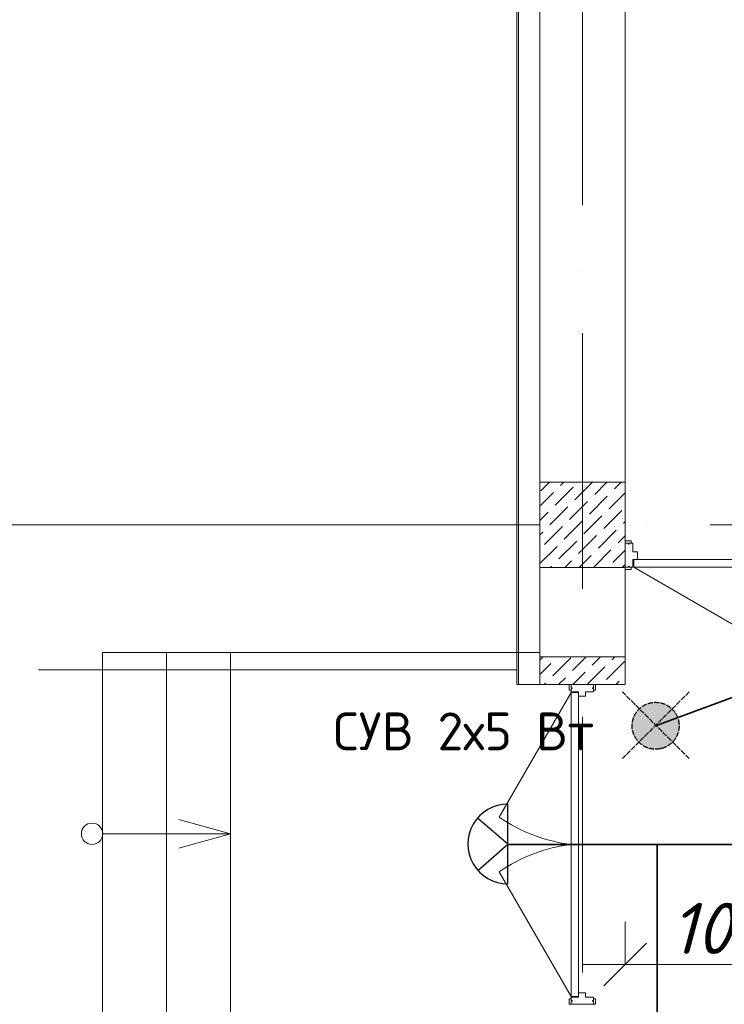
# Model space of a CAD drawing. Header units: millimetres. Extents: x 1114507 to 93926427, y 174473 to 817039.
# Tile 144 of 256: x 1489322 to 1492626, y 773875 to 778495. Entities that reach past the tile are written whole.
import ezdxf

# ---------------------------------------------------------------- set-up
doc = ezdxf.new("R2010")
doc.units = ezdxf.units.MM
doc.linetypes.add('ACAD_ISO04W100', pattern=[30, 24, -3, 0, -3])
doc.linetypes.add('ACAD_ISO10W100', pattern=[18, 12, -3, 0, -3])
for name, color, linetype, lineweight in [('Doors', 86, 'Continuous', 13), ('expl', 234, 'Continuous', 13), ('размеры', 12, 'Continuous', 15), ('светильники', 30, 'ACAD_ISO04W100', 25)]:
    doc.layers.add(name, color=color, linetype=linetype, lineweight=lineweight)
for name, color, linetype in [('kcd_tx', 7, 'Continuous'), ('PDF7_Text', 7, 'Continuous'), ('PDF8_Geometry', 7, 'Continuous')]:
    doc.layers.add(name, color=color, linetype=linetype)
doc.styles.add('ISOCPEUR 1', font='isocpeur.TTF')
doc.styles.add('PDF ISOCPEUR', font='isocpeur.TTF')
doc.styles.get("Standard").update_dxf_attribs({"font": 'isocpeui.ttf'})
doc.linetypes.add('FENCELINE1', pattern='A,6.35,-2.54,[133,ltypeshp.shx,S=2.54,R=0,X=-2.54,Y=0],-2.54,25.4', length=36.83)
doc.dimstyles.new('Санжар', dxfattribs={"dimtxt": 240, "dimasz": 200, "dimexe": 200, "dimexo": 200, "dimgap": 50, "dimtad": 1, "dimdec": 0, "dimtxsty": 'Standard', "dimblk": 'OBLIQUE', "dimcen": 2.5, "dimdle": 200, "dimclrd": 152, "dimclre": 152, "dimclrt": 152, "dimadec": 0, "dimazin": 0, "dimtfac": 1, "dimtdec": 0, "dimtmove": 0, "dimatfit": 3, "dimldrblk": 'OBLIQUE', "dimfxl": 0, "dimlwd": 0, "dimlwe": 0, "dimarcsym": 0})

# ---------------------------------------------------------------- blocks, each defined once
blk = doc.blocks.new('blok1qavmak')
at = {"color": 252, "lineweight": 0, "ltscale": 100}
for p, q in [((1491653.8, 782732.1), (1491653.8, 775375.1)), ((1491653.8, 775375.1), (1491760.8, 775375.1)), ((1491653.8, 775375.1), (1491760.8, 775375.1))]:
    blk.add_line(p, q, dxfattribs=at)
at = {"color": 32, "lineweight": 0, "ltscale": 100}
blk.add_line((1491660.8, 782725.1), (1491660.8, 775375.1), dxfattribs=at)
at = {"lineweight": 0, "ltscale": 100}
for p, q in [((1491760.8, 782625.1), (1491760.8, 775505.1)), ((1492160.8, 782225.1), (1492160.8, 775505.1)), ((1491760.8, 775375.1), (1492160.8, 775375.1))]:
    blk.add_line(p, q, dxfattribs=at)
at = {"color": 1, "linetype": 'ACAD_ISO10W100', "lineweight": 0, "ltscale": 100}
for p, q in [((1491960.8, 782425.1), (1491960.8, 766825.1)), ((1518960.8, 776125.1), (1491960.8, 776125.1))]:
    blk.add_line(p, q, dxfattribs=at)
at = {"linetype": 'Continuous', "lineweight": 0, "ltscale": 100}
for p, q in [((1491766.1, 776284.8), (1491806.4, 776325.1)), ((1491833.4, 776217.4), (1491917.6, 776301.6)), ((1491858.7, 776310), (1491873.8, 776325.1)), ((1491926, 776242.7), (1492008.5, 776325.1)), ((1491934.4, 776318.4), (1491934.4, 776318.4)), ((1492018.6, 776267.9), (1492075.8, 776325.1)), ((1492111.2, 776293.2), (1492143.2, 776325.1)), ((1491760.8, 776212.2), (1491825, 776276.3)), ((1491841.8, 776293.2), (1491841.8, 776293.2)), ((1491993.4, 776175.3), (1492077.6, 776259.5)), ((1492086, 776200.6), (1492160.8, 776275.4)), ((1492094.4, 776276.3), (1492094.4, 776276.3)), ((1491808.2, 776124.8), (1491892.3, 776209)), ((1491900.8, 776150.1), (1491985, 776234.2)), ((1491909.2, 776225.8), (1491909.2, 776225.8)), ((1492001.8, 776251.1), (1492001.8, 776251.1)), ((1491760.8, 776144.8), (1491799.7, 776183.7)), ((1491816.6, 776200.6), (1491816.6, 776200.6)), ((1491968.1, 776082.7), (1492052.3, 776166.9)), ((1492060.7, 776108), (1492144.9, 776192.2)), ((1492069.1, 776183.7), (1492069.1, 776183.7)), ((1491782.9, 776032.2), (1491867.1, 776116.4)), ((1491875.5, 776057.4), (1491959.7, 776141.6)), ((1491883.9, 776133.2), (1491883.9, 776133.2)), ((1491976.5, 776158.5), (1491976.5, 776158.5)), ((1492136.5, 776116.4), (1492136.5, 776116.4)), ((1492153.3, 776133.2), (1492160.8, 776140.7)), ((1491760.8, 776077.5), (1491774.5, 776091.1)), ((1491791.3, 776108), (1491791.3, 776108)), ((1491942.9, 775990.1), (1492027, 776074.3)), ((1492035.5, 776015.4), (1492119.7, 776099.5)), ((1492043.9, 776091.1), (1492043.9, 776091.1)), ((1492128.1, 776040.6), (1492160.8, 776073.4)), ((1491760.8, 775942.8), (1491841.8, 776023.8)), ((1491850.2, 775964.8), (1491934.4, 776049)), ((1491858.7, 776040.6), (1491858.7, 776040.6)), ((1491951.3, 776065.9), (1491951.3, 776065.9)), ((1492111.2, 776023.8), (1492111.2, 776023.8)), ((1491766.1, 776015.4), (1491766.1, 776015.4)), ((1491945.2, 775925.1), (1492001.8, 775981.7)), ((1492012.6, 775925.1), (1492094.4, 776006.9)), ((1492018.6, 775998.5), (1492018.6, 775998.5)), ((1492102.8, 775948), (1492160.8, 776006)), ((1491810.5, 775925.1), (1491816.6, 775931.2)), ((1491833.4, 775948), (1491833.4, 775948)), ((1491877.9, 775925.1), (1491909.2, 775956.4)), ((1491926, 775973.3), (1491926, 775973.3)), ((1492086, 775931.2), (1492086, 775931.2)), ((1492147.3, 775925.1), (1492160.8, 775938.7)), ((1491760.8, 775489.6, 0), (1491776.3, 775505.1, 0)), ((1491760.8, 775422.3, 0), (1491813.5, 775474.9, 0)), ((1491821.9, 775416, 0), (1491906.1, 775500.2, 0)), ((1491830.4, 775491.8, 0), (1491830.4, 775491.8, 0)), ((1491914.6, 775441.3, 0), (1491978.4, 775505.1, 0)), ((1492007.2, 775466.5, 0), (1492045.7, 775505.1, 0)), ((1492074.5, 775399.2, 0), (1492158.7, 775483.4, 0)), ((1492082.9, 775474.9, 0), (1492082.9, 775474.9, 0)), ((1492099.8, 775491.8, 0), (1492113.1, 775505.1, 0)), ((1491897.7, 775424.4, 0), (1491897.7, 775424.4, 0)), ((1491915.7, 775375.1, 0), (1491973.5, 775432.9, 0)), ((1491983.1, 775375.1, 0), (1492066.1, 775458.1, 0)), ((1491990.3, 775449.7, 0), (1491990.3, 775449.7, 0)), ((1491781, 775375.1, 0), (1491788.3, 775382.3, 0)), ((1491805.1, 775399.2, 0), (1491805.1, 775399.2, 0)), ((1491848.4, 775375.1, 0), (1491880.9, 775407.6, 0)), ((1492057.7, 775382.3, 0), (1492057.7, 775382.3, 0)), ((1492117.8, 775375.1, 0), (1492133.4, 775390.8, 0)), ((1492150.3, 775407.6, 0), (1492150.3, 775407.6, 0))]:
    blk.add_line(p, q, dxfattribs=at)
at = {"color": 0, "lineweight": 0}
for p, q in [((1491760.8, 775525.1), (1489710.8, 775525.1)), ((1489710.8, 775525.1), (1489710.8, 773725.1)), ((1490010.8, 775525.1), (1490010.8, 773725.1)), ((1490310.8, 775525.1), (1490310.8, 773725.1))]:
    blk.add_line(p, q, dxfattribs=at)
at = {"color": 204, "linetype": 'FENCELINE1', "lineweight": 0, "ltscale": 20}
blk.add_line((1489410.8, 775445.1), (1491653.8, 775445.1), dxfattribs=at)
at = {"lineweight": 0, "ltscale": 60}
blk.add_line((1491908.8, 774587.8), (1491908.8, 774662.4), dxfattribs=at)
blk.add_line((1491908.8, 774587.8), (1491908.8, 774662.4), dxfattribs=at)
at = {"layer": 'Doors', "lineweight": 0}
for p, q in [((1492160.8, 776049.3), (1492189.1, 776049.3)), ((1492160.8, 776038.5), (1492160.8, 776049.3)), ((1492160.8, 775926), (1492160.8, 776038.5)), ((1492160.8, 776038.5), (1492176.4, 776038.5)), ((1492160.8, 776038.5), (1492176.4, 776038.5)), ((1492160.8, 776038.5), (1492160.8, 776038.5)), ((1492176.4, 776038.5), (1492176.4, 776033.5)), ((1492176.4, 776033.5), (1492180.8, 776033.5)), ((1492180.8, 776038.5), (1492196.8, 776038.5)), ((1492180.8, 776038.5), (1492180.8, 776033.5)), ((1492189.1, 776038.5), (1492189.1, 776049.3)), ((1492196.8, 775998), (1492196.8, 776038.5)), ((1492196.8, 775998), (1492219.5, 775998)), ((1492219.5, 775962), (1492219.5, 775998)), ((1492176.4, 775930.9), (1492180.8, 775930.9)), ((1492176.4, 775926), (1492176.4, 775930.9)), ((1492180.8, 775926), (1492180.8, 775930.9)), ((1492196.8, 775962), (1493002.2, 775962)), ((1492196.8, 775926), (1492196.8, 775962)), ((1492201.2, 775926), (1492201.2, 775962)), ((1492160.8, 775926), (1492176.4, 775926)), ((1492160.8, 775926), (1492160.8, 775926)), ((1492160.8, 775926), (1492160.8, 775915.2)), ((1492160.8, 775915.2), (1492189.1, 775915.2)), ((1492180.8, 775926), (1492196.8, 775926)), ((1492189.1, 775926), (1492189.1, 775915.2)), ((1492201.2, 775926), (1492899.1, 775523)), ((1492201.2, 775926), (1493020.5, 775926)), ((1491898.8, 775375.1), (1491898.8, 775348.9)), ((1491908.8, 775375.1), (1491898.8, 775375.1)), ((1491898.8, 775375.1), (1491898.8, 775348.9)), ((1491908.8, 775375.1), (1491898.8, 775375.1)), ((1491908.8, 775375.1), (1492012.9, 775375.1)), ((1491908.8, 775375.1), (1491908.8, 775360.7)), ((1491908.8, 775375.1), (1491908.8, 775375.1)), ((1491908.8, 775375.1), (1492012.9, 775375.1)), ((1491908.8, 775375.1), (1491908.8, 775360.7)), ((1491908.8, 775375.1), (1491908.8, 775375.1)), ((1492012.9, 775375.1), (1492012.9, 775360.7)), ((1492012.9, 775375.1), (1492012.9, 775360.7)), ((1492012.9, 775375.1), (1492012.9, 775375.1)), ((1492012.9, 775375.1), (1492022.9, 775375.1)), ((1492012.9, 775375.1), (1492012.9, 775360.7)), ((1492012.9, 775375.1), (1492012.9, 775360.7)), ((1492012.9, 775375.1), (1492012.9, 775375.1)), ((1492012.9, 775375.1), (1492022.9, 775375.1)), ((1492022.9, 775375.1), (1492022.9, 775348.9)), ((1492022.9, 775375.1), (1492022.9, 775348.9)), ((1491908.8, 775337.8), (1491571.1, 774752.9)), ((1491908.8, 775337.8), (1491571.1, 774752.9)), ((1491908.8, 775348.9), (1491898.8, 775348.9)), ((1491908.8, 775348.9), (1491898.8, 775348.9)), ((1491908.8, 775360.7), (1491913.4, 775360.7)), ((1491908.8, 775360.7), (1491913.4, 775360.7)), ((1491908.8, 775356.7), (1491908.8, 775341.8)), ((1491908.8, 775356.7), (1491913.4, 775356.7)), ((1491908.8, 775356.7), (1491908.8, 775341.8)), ((1491908.8, 775356.7), (1491913.4, 775356.7)), ((1491908.8, 775341.8), (1491942.1, 775341.8)), ((1491908.8, 775341.8), (1491942.1, 775341.8)), ((1491908.8, 775337.8), (1491908.8, 774662.4)), ((1491908.8, 775337.8), (1491942.1, 775337.8)), ((1491908.8, 775337.8), (1491908.8, 774662.4)), ((1491908.8, 775337.8), (1491942.1, 775337.8)), ((1491913.4, 775360.7), (1491913.4, 775356.7)), ((1491913.4, 775360.7), (1491913.4, 775356.7)), ((1491942.1, 775341.8), (1491942.1, 773929.4)), ((1491942.1, 775341.8), (1491942.1, 773929.4)), ((1491975.4, 775341.8), (1491975.4, 775320.8)), ((1491975.4, 775341.8), (1492012.9, 775341.8)), ((1491975.4, 775341.8), (1491975.4, 775320.8)), ((1491975.4, 775341.8), (1492012.9, 775341.8)), ((1492012.9, 775360.7), (1492008.3, 775360.7)), ((1492008.3, 775360.7), (1492008.3, 775356.7)), ((1492012.9, 775360.7), (1492008.3, 775360.7)), ((1492008.3, 775360.7), (1492008.3, 775356.7)), ((1492012.9, 775356.7), (1492008.3, 775356.7)), ((1492012.9, 775356.7), (1492008.3, 775356.7)), ((1492012.9, 775356.7), (1492012.9, 775341.8)), ((1492012.9, 775356.7), (1492012.9, 775341.8)), ((1492012.9, 775348.9), (1492022.9, 775348.9)), ((1492012.9, 775348.9), (1492022.9, 775348.9)), ((1491942.1, 775320.8), (1491975.4, 775320.8)), ((1491942.1, 775320.8), (1491975.4, 775320.8)), ((1491908.8, 773912.4), (1491908.8, 774587.8)), ((1491908.8, 773912.4), (1491908.8, 774587.8)), ((1491942.1, 773908.4), (1491942.1, 774587.8)), ((1491942.1, 773908.4), (1491942.1, 774587.8)), ((1491908.8, 773912.4), (1491571.1, 774497.3)), ((1491908.8, 773912.4), (1491571.1, 774497.3)), ((1491898.8, 773875.1), (1491898.8, 773901.3)), ((1491908.8, 773901.3), (1491898.8, 773901.3)), ((1491898.8, 773875.1), (1491898.8, 773901.3)), ((1491908.8, 773901.3), (1491898.8, 773901.3)), ((1491908.8, 773912.4), (1491942.1, 773912.4)), ((1491908.8, 773912.4), (1491942.1, 773912.4)), ((1491908.8, 773908.4), (1491942.1, 773908.4)), ((1491908.8, 773893.6), (1491908.8, 773908.4)), ((1491908.8, 773908.4), (1491942.1, 773908.4)), ((1491908.8, 773893.6), (1491908.8, 773908.4)), ((1491942.1, 773929.4), (1491975.4, 773929.4)), ((1491942.1, 773929.4), (1491975.4, 773929.4)), ((1491975.4, 773908.4), (1491975.4, 773929.4)), ((1491975.4, 773908.4), (1491975.4, 773929.4)), ((1491975.4, 773908.4), (1492012.9, 773908.4)), ((1491975.4, 773908.4), (1492012.9, 773908.4)), ((1492012.9, 773893.6), (1492012.9, 773908.4)), ((1492012.9, 773893.6), (1492012.9, 773908.4)), ((1492012.9, 773901.3), (1492022.9, 773901.3)), ((1492012.9, 773901.3), (1492022.9, 773901.3)), ((1492022.9, 773875.1), (1492022.9, 773901.3)), ((1492022.9, 773875.1), (1492022.9, 773901.3)), ((1491908.8, 773875.1), (1491898.8, 773875.1)), ((1491908.8, 773875.1), (1491898.8, 773875.1)), ((1491908.8, 773893.6), (1491913.4, 773893.6)), ((1491908.8, 773893.6), (1491913.4, 773893.6)), ((1491908.8, 773875.1), (1491908.8, 773889.5)), ((1491908.8, 773889.5), (1491913.4, 773889.5)), ((1491908.8, 773875.1), (1491908.8, 773889.5)), ((1491908.8, 773889.5), (1491913.4, 773889.5)), ((1491908.8, 773875.1), (1492012.9, 773875.1)), ((1491908.8, 773875.1), (1491908.8, 773875.1)), ((1491908.8, 773875.1), (1492012.9, 773875.1)), ((1491908.8, 773875.1), (1491908.8, 773875.1)), ((1491913.4, 773889.5), (1491913.4, 773893.6)), ((1491913.4, 773889.5), (1491913.4, 773893.6)), ((1492012.9, 773893.6), (1492008.3, 773893.6)), ((1492008.3, 773889.5), (1492008.3, 773893.6)), ((1492012.9, 773893.6), (1492008.3, 773893.6)), ((1492008.3, 773889.5), (1492008.3, 773893.6)), ((1492012.9, 773889.5), (1492008.3, 773889.5)), ((1492012.9, 773889.5), (1492008.3, 773889.5)), ((1492012.9, 773875.1), (1492012.9, 773889.5)), ((1492012.9, 773875.1), (1492012.9, 773889.5)), ((1492012.9, 773875.1), (1492012.9, 773889.5)), ((1492012.9, 773875.1), (1492012.9, 773889.5)), ((1492012.9, 773875.1), (1492012.9, 773875.1)), ((1492012.9, 773875.1), (1492022.9, 773875.1)), ((1492012.9, 773875.1), (1492012.9, 773875.1)), ((1492012.9, 773875.1), (1492022.9, 773875.1))]:
    blk.add_line(p, q, dxfattribs=at)
at = {"layer": 'Doors', "lineweight": 0, "extrusion": (0, 0, -1)}
blk.add_ellipse((1491842.3, 774959.4), major_axis=(-459.6, 173.9), ratio=0.632541, start_param=4.336202, end_param=5.088576, dxfattribs=at)
blk.add_ellipse((1491842.3, 774959.4), major_axis=(-459.6, 173.9), ratio=0.632541, start_param=4.336202, end_param=5.088576, dxfattribs=at)
at = {"layer": 'Doors', "lineweight": 0}
blk.add_ellipse((1491842.3, 774290.8), major_axis=(-459.6, -173.9), ratio=0.632541, start_param=4.336202, end_param=5.088576, dxfattribs=at)
blk.add_ellipse((1491842.3, 774290.8), major_axis=(-459.6, -173.9), ratio=0.632541, start_param=4.336202, end_param=5.088576, dxfattribs=at)
at = {"layer": 'expl', "lineweight": 0}
for p, q in [((1490310.8, 774675.1), (1490067.8, 774742.3)), ((1489711.7, 774675.1), (1490310.8, 774675.1)), ((1490310.8, 774675.1), (1490067.8, 774607.9))]:
    blk.add_line(p, q, dxfattribs=at)
blk.add_circle((1489661.7, 774675.1), 50, dxfattribs=at)
at = {"layer": 'kcd_tx', "color": 152, "lineweight": 0, "ltscale": 100}
blk.add_line((1491760.8, 776125.1), (1488228.2, 776125.1), dxfattribs=at)
blk.add_line((1491760.8, 776125.1), (1488228.2, 776125.1), dxfattribs=at)
at = {"layer": 'размеры', "lineweight": 0, "ltscale": 5}
for p, q in [((1492160.8, 776325.1), (1491760.8, 776325.1)), ((1491760.8, 776325.1), (1491760.8, 775925.1)), ((1492160.8, 775925.1), (1492160.8, 776325.1)), ((1491760.8, 775925.1), (1492160.8, 775925.1)), ((1491760.8, 775375.1), (1491760.8, 775505.1)), ((1491760.8, 775505.1), (1492160.8, 775505.1)), ((1492160.8, 775505.1), (1492160.8, 775375.1)), ((1492160.8, 775375.1), (1491760.8, 775375.1))]:
    blk.add_line(p, q, dxfattribs=at)
blk = doc.blocks.new('_Oblique')
at = {"color": 0, "linetype": 'ByBlock', "lineweight": -2}
blk.add_line((-0.5, -0.5), (0.5, 0.5), dxfattribs=at)
blk = doc.blocks.new('*D1626')
at = {"color": 152, "linetype": 'Continuous', "lineweight": 0, "ltscale": 100, "transparency": 16777216}
for p, q in [((1492160.8, 774061.5), (1492160.8, 774261.5)), ((1493210.8, 774181.5), (1493210.8, 773861.5)), ((1491960.8, 774061.5), (1493410.8, 774061.5))]:
    blk.add_line(p, q, dxfattribs=at)
at = {"layer": 'Defpoints', "color": 0, "lineweight": 35, "ltscale": 100, "transparency": 16777216}
for p in [(1493210.8, 774425.1), (1493210.8, 774061.5), (1492160.8, 773875.1)]:
    blk.add_point(p, dxfattribs=at)
at = {"color": 152, "lineweight": 0, "ltscale": 100, "transparency": 16777216, "xscale": 200, "yscale": 200, "zscale": 200, "rotation": 180}
blk.add_blockref('_Oblique', (1492160.8, 774061.5), dxfattribs=at)
at = {"color": 152, "lineweight": 0, "ltscale": 100, "transparency": 16777216, "xscale": 200, "yscale": 200, "zscale": 200}
blk.add_blockref('_Oblique', (1493210.8, 774061.5), dxfattribs=at)
at = {"color": 152, "lineweight": 35, "ltscale": 100, "transparency": 16777216, "insert": (1492685.8, 774231.5), "char_height": 240, "attachment_point": 5, "bg_fill": 3, "box_fill_scale": 1.1, "bg_fill_color": 256, "bg_fill_true_color": 13158600, "bg_fill_transparency": 0}
blk.add_mtext('1050', dxfattribs=at)
blk = doc.blocks.new('ывафпваыпывап')
at = {"layer": 'светильники', "lineweight": 30}
h = blk.add_hatch(color=1, dxfattribs=at)
edge = h.paths.add_edge_path()
edge.add_arc((-1825637.6, -19111.2), 110.1, 0, 360)
at = {"layer": 'светильники', "color": 1, "lineweight": 30}
for p, q in [((-1825479.6, -19265.4), (-1825793.4, -18951.6)), ((-1825479.6, -18951.6), (-1825793.4, -19265.4))]:
    blk.add_line(p, q, dxfattribs=at)
blk.add_circle((-1825637.6, -19111.2), 110.1, dxfattribs=at)

msp = doc.modelspace()

# ---------------------------------------------------------------- block references
at = {"color": 0}
msp.add_blockref('blok1qavmak', (0, 0), dxfattribs=at)

# ---------------------------------------------------------------- next in the draw order: linework, layer by layer
at = {"color": 3, "lineweight": 35, "ltscale": 100}
msp.add_line((1492785.6, 775360.5), (1492303.9, 775182), dxfattribs=at)
at = {"color": 0, "lineweight": 35, "ltscale": 100}
for p, q in [((1493010.8, 774625.1), (1491608.5, 774625.1)), ((1492310.8, 773592.1), (1492310.8, 774625.1))]:
    msp.add_line(p, q, dxfattribs=at)
at = {"layer": 'PDF8_Geometry', "color": 1, "lineweight": 30}
msp.add_lwpolyline([(1491610.8, 774440.9), (1491610.8, 774813.5, 1.003441)], format="xyb", close=True, dxfattribs=at)
msp.add_lwpolyline([(1491470.8, 774503.6), (1491610.8, 774627.2), (1491468.7, 774748.4)], dxfattribs=at)

# ---------------------------------------------------------------- next in the draw order: block references
at = {"lineweight": 50}
msp.add_blockref('ывафпваыпывап', (3317941.6, 794293.2), dxfattribs=at)

# ---------------------------------------------------------------- next in the draw order: texts
at = {"layer": 'PDF7_Text', "color": 1, "insert": (1490792.9, 775067.2), "char_height": 177.4, "attachment_point": 7, "style": 'PDF ISOCPEUR'}
msp.add_mtext('СУВ 2х5 Вт', dxfattribs=at)

# ---------------------------------------------------------------- next in the draw order: dimensions: what is measured, and where the dimension line sits
at = {"color": 0, "lineweight": 35, "ltscale": 100}
dim = msp.add_linear_dim(base=(1493210.8, 774061.5), p1=(1492160.8, 773875.1), p2=(1493210.8, 774425.1), dimstyle='Санжар', override={"dimfxl": 120, "dimfxlon": 1, "dimtfill": 1, "dimarcsym": 1}, dxfattribs=at)
dim.commit()
dim.dimension.update_dxf_attribs({"geometry": '*D1626', "text_midpoint": (1492685.8, 774231.5)})

# ---------------------------------------------------------------- next in the draw order: texts
at = {"linetype": 'ByBlock', "lineweight": 30, "ltscale": 10, "insert": (1197603, 784433.1, 0), "char_height": 250, "width": 18040, "attachment_point": 1, "style": 'ISOCPEUR 1'}
msp.add_mtext('     Рабочая документация по объекту: {\\C7;школы ^J}     Настоящий проект выполнен на основании чертежей марки АС, ВК и ОВ в соответствии с требованиями КМК и ПУЭ.\\P     Внешнее электроснабжение решается в отдельном проекте "Внутриплощадочных сетей"\\P     Проект энергоснабжения школы.\\P     Установленная мощность 33,6 кВт; Расчетная мощность 30,2 кВт  \\P     По надежности энергоснабжения школа относится к потребителям II категории.\\P\\pi1291.6675,t0,19518.5175;{\\LСиловое электрооборудование:\\P\\pi0,tz;}     В качестве вводно-распределительного и силового щита принят щит {\\C0;ПР11-3060-21УЗ (изготовить индв. по заказу) }. В качестве осветительного и силового щита принять щит ЩРВ-6 {\\C0;(изготовить индв. по заказу)} и щит комплектный ОЩВ.\\P\\pt0,19518.5175;     Электропотребителями здания  являются: освещение, штепсельные розетки, электропотребители технологического оборудования. Главный распределительный щит, силовые щиты и щиты освещения приняты сборными с модульными автоматическими выключателями с установкой на DIN-рейку по индивидуальному заказу. В распределительных щитах предусматривается устройство заземляющей шины. Фазораспределение злектронагрузок должно быть равномерным. Автоматические выключатели на розеточных группах имеют устройства  защитного отключения. \\P\\ptz;     Силовыми электроприемниками являются потребители сантехнического и технологического оборудования помещений. Магистральные и распределительные сети выполняются медным кабелем ВВГнг  в винипластовых  трубах в стенах срыто под штукатуркой. Ответвительные коробки установить скрыто на стене.\\P     1.  Розетки разместить на высоте 1800 мм от чистого пола в  помещениях   для  пребывания  детей  (А также см. уточнение по плану)  согласно пункта 12.34 КМК КМК КМК 2.04.17-19. ^J     2.  Выключатели во всех помещениях разместить на высоте 1800 мм.  Отступ от проёмов дверей - 200 мм, а также см. уточнение по плану.^J  Допускается установка выключателей под потолком с управлением при помощи шнура. ПУЭ п. 6.6.31.^J  Установка штепсельных розеток в ванных комнатах, душевых, мыльных помещениях бань, помещениях, содержащих нагреватели для саун (далее по тексту «саунах»), а также в стиральных помещениях прачечных не допускается ПУЭ п. 7.1.48.^JМинимальное расстояние от выключателей, штепсельных розеток и элементов электроустановок до газопроводов должно быть не менее 0,5 м ПУЭ п. 7.1.50.\\P{\\O      \\L\\oЭлектроосвещение}\\P     В соответствии КМК КМК 2.01.05-19. в проекте предусматривается общее рабочее, эвакуационное освещение на напряжение 220В.  Рабочее освещение предусматривается во всех помещениях комплекса, эвакуационное - в коридорах, в фойе, лестничных клетках, вестибюле. На выходах по пути эвакуации устанавливаются световые указатели "Выход" с аккумуляторными  батареями. Светильники аварийного освещения обозначаются значком "А" и выбираются из числа светильников рабочего освещения и питаются от щита ЩАО. Управление освещением выполняется включателями, устанавливаемыми по месту. Выбор светильников произведен в соответствии с назначением помещений, их конструктивными особенностями и характеристикой окружающей среды. В качестве источников света приняты светильники потолочные светодиодные LED панели и {\\C0;светодиодные линейные светильники} . Групповые сети освещения выполняются медным кабелем ВВГнг в винипластовой трубе.\\P\\pi1896.36,t0,28627.16;{\\LЗаземление}\\P\\pi0,tz;     Для защиты от поражения  электрическим током применяется система заземления TN-S  (используется 3я и 5я  жила  кабеля) и выполняется уравнивание потенциалов. Все металлические нетоковедущие части электрооборудования подлежат заземлению. В качестве заземляющих проводников используются нулевые провода сети и специальные заземляющие проводники, прокладываемые совместно с рабочими проводниками от электрощитов до электропотребителей. Сопротивление растеканию тока заземляющих устройств не должно превышать 4 Ом в любое время года. Внутренний контур заземления необходимо присоединить к наружному контуру заземления. Защита от заноса высокого потенциала и уравнивание потенциалов выполняется путем присоединения металлической арматуры фундаментов к горизонтальному  заземлителю. Все соединения выполнить сваркой.', dxfattribs=at)

doc.saveas('drawing.dxf')
